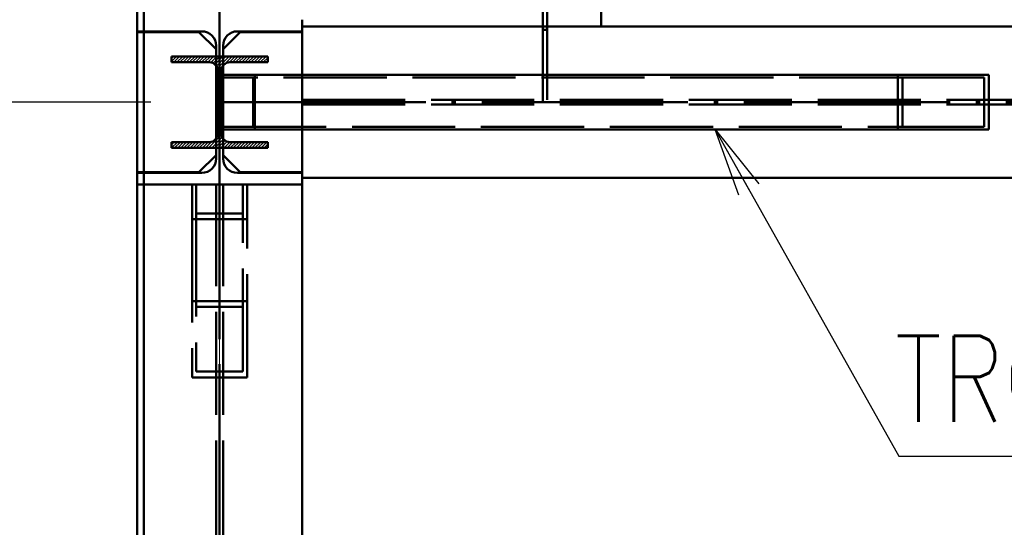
# Paper-space layout 'Layout1' of a CAD drawing. Extents: x -2 to 1033, y -36 to 596.
# Tile 9 of 89: x 66 to 94, y 269 to 284. Entities that reach past the tile are written whole.
import ezdxf

# ---------------------------------------------------------------- set-up
doc = ezdxf.new("R2010")
doc.units = 0
for name, pattern in [('ACAD_ISO02W100', [15, 12, -3]), ('ACAD_ISO04W100', [30.5, 24, -3, 0.5, -3]), ('HP_01_CER_B', [8, 5, -1, 1, -1])]:
    doc.linetypes.add(name, pattern=pattern)
doc.layers.get('0').update_dxf_attribs({"linetype": 'CONTINUOUS'})
doc.layers.get('DEFPOINTS').update_dxf_attribs({"color": 132, "linetype": 'CONTINUOUS'})
for name, color, linetype, lineweight in [('SS_1.ET-HALA_TaO-RASTR', 7, 'HP_01_CER_B', 13), ('SS_2.ET-HALA_TaO-VESTAVBA_A1÷B2-P.NOSNIK', 172, 'CONTINUOUS', 50), ('SS_2.ET-HALA_TaO-VESTAVBA_A1÷B2-PODLAHA_LEM', 102, 'CONTINUOUS', 50), ('SS_2.ET-HALA_TaO-VESTAVBA_A1÷B2-VAZBA', 200, 'CONTINUOUS', 50), ('SS_2.ET-HALA_TaO-VESTAVBA_A1÷B2-VAZBA2', 51, 'CONTINUOUS', 50), ('SS_KOTY', 3, 'CONTINUOUS', 25), ('SS_POPIS_PROFILU', 13, 'CONTINUOUS', 25), ('SS_SRAFY', 8, 'CONTINUOUS', 18)]:
    doc.layers.add(name, color=color, linetype=linetype, lineweight=lineweight)
doc.styles.add('ROMANS', font='romans.shx', dxfattribs={"width": 0.8})
doc.styles.add('romans.shx', font='romans.shx', dxfattribs={"height": 5})
doc.dimstyles.new('A-1_(2.5)_50AS', dxfattribs={"dimtxt": 2.5, "dimasz": 2, "dimexe": 1, "dimexo": 2, "dimgap": 0, "dimtad": 0, "dimdec": 1, "dimlfac": 50, "dimrnd": 1, "dimtxsty": 'ROMANS', "dimblk1": 'OBLIQUE', "dimblk2": 'OBLIQUE', "dimsah": 1, "dimcen": 2, "dimclrd": 256, "dimclre": 256, "dimclrt": 256, "dimadec": 1, "dimazin": 2, "dimtfac": 0.714286, "dimtdec": 1, "dimtmove": 0, "dimatfit": 3, "dimldrblk": 'OPEN', "dimfxl": 1, "dimtvp": 1.142857, "dimtfill": 1, "dimtolj": 1, "dimlwd": -1, "dimlwe": -1, "dimarcsym": 0})

# ---------------------------------------------------------------- blocks, each defined once
blk = doc.blocks.new('_Oblique')
at = {"color": 0, "linetype": 'ByBlock', "lineweight": -2}
blk.add_line((-0.5, -0.5), (0.5, 0.5), dxfattribs=at)
blk = doc.blocks.new('*D14')
at = {"layer": 'DEFPOINTS', "color": 0, "transparency": 16777216}
for p in [(48.645, 281.791), (71.391, 281.791, -6037.86), (71.391, 258.791, -6039.2)]:
    blk.add_point(p, dxfattribs=at)
at = {"layer": 'SS_KOTY', "transparency": 16777216}
for p, q in [((69.391, 281.791), (47.645, 281.791)), ((48.645, 258.791), (48.645, 281.791)), ((69.391, 258.791), (47.645, 258.791))]:
    blk.add_line(p, q, dxfattribs=at)
at = {"layer": 'SS_KOTY', "transparency": 16777216, "xscale": 2, "yscale": 2, "zscale": 2}
for p, rotation in [((48.645, 281.791), 90), ((48.645, 258.791), 270)]:
    blk.add_blockref('_Oblique', p, dxfattribs=dict(at, rotation=rotation))
at = {"layer": 'SS_KOTY', "transparency": 16777216, "insert": (45.788, 270.291), "char_height": 2.5, "attachment_point": 5, "rotation": 90, "style": 'ROMANS', "bg_fill": 3, "box_fill_scale": 1.1, "bg_fill_color": 256, "bg_fill_true_color": 13158600, "bg_fill_transparency": 0}
blk.add_mtext('\\A1;1150', dxfattribs=at)
blk = doc.blocks.new('_OPEN')
at = {"color": 0, "linetype": 'ByBlock'}
for p, q in [((-1, 0.167), (0, 0)), ((0, 0), (-1, -0.167)), ((0, 0), (-1, 0))]:
    blk.add_line(p, q, dxfattribs=at)
blk = doc.blocks.new('*D15')
at = {"layer": 'DEFPOINTS', "color": 0, "transparency": 16777216}
for p in [(48.645, 302.391), (71.391, 302.391, -6039.2), (71.391, 281.791, -6037.86)]:
    blk.add_point(p, dxfattribs=at)
at = {"layer": 'SS_KOTY', "transparency": 16777216}
for p, q in [((69.391, 302.391), (47.645, 302.391)), ((48.645, 281.791), (48.645, 302.391)), ((69.391, 281.791), (47.645, 281.791))]:
    blk.add_line(p, q, dxfattribs=at)
at = {"layer": 'SS_KOTY', "transparency": 16777216, "xscale": 2, "yscale": 2, "zscale": 2}
for p, rotation in [((48.645, 302.391), 90), ((48.645, 281.791), 270)]:
    blk.add_blockref('_Oblique', p, dxfattribs=dict(at, rotation=rotation))
at = {"layer": 'SS_KOTY', "transparency": 16777216, "insert": (45.788, 292.091), "char_height": 2.5, "attachment_point": 5, "rotation": 90, "style": 'ROMANS', "bg_fill": 3, "box_fill_scale": 1.1, "bg_fill_color": 256, "bg_fill_true_color": 13158600, "bg_fill_transparency": 0}
blk.add_mtext('\\A1;1030', dxfattribs=at)
blk = doc.blocks.new('*D17')
at = {"layer": 'DEFPOINTS', "color": 0, "transparency": 16777216}
for p in [(71.391, 281.791, -6037.86), (42.645, 97.791), (71.391, 97.791, -6039.2)]:
    blk.add_point(p, dxfattribs=at)
at = {"layer": 'SS_KOTY', "transparency": 16777216}
for p, q in [((69.391, 281.791), (41.645, 281.791)), ((42.645, 281.791), (42.645, 97.791)), ((69.391, 97.791), (41.645, 97.791))]:
    blk.add_line(p, q, dxfattribs=at)
at = {"layer": 'SS_KOTY', "transparency": 16777216, "xscale": 2, "yscale": 2, "zscale": 2}
for p, rotation in [((42.645, 281.791), 90), ((42.645, 97.791), 270)]:
    blk.add_blockref('_Oblique', p, dxfattribs=dict(at, rotation=rotation))
at = {"layer": 'SS_KOTY', "transparency": 16777216, "insert": (39.788, 189.791), "char_height": 2.5, "attachment_point": 5, "rotation": 90, "style": 'ROMANS', "bg_fill": 3, "box_fill_scale": 1.1, "bg_fill_color": 256, "bg_fill_true_color": 13158600, "bg_fill_transparency": 0}
blk.add_mtext('\\A1;9200', dxfattribs=at)
blk = doc.blocks.new('*D18')
at = {"layer": 'DEFPOINTS', "color": 0, "transparency": 16777216}
for p in [(42.645, 310.791), (62.391, 310.791, -6021.9), (71.391, 281.791, -6037.86)]:
    blk.add_point(p, dxfattribs=at)
at = {"layer": 'SS_KOTY', "transparency": 16777216}
for p, q in [((60.391, 310.791), (41.645, 310.791)), ((42.645, 281.791), (42.645, 310.791)), ((69.391, 281.791), (41.645, 281.791))]:
    blk.add_line(p, q, dxfattribs=at)
at = {"layer": 'SS_KOTY', "transparency": 16777216, "xscale": 2, "yscale": 2, "zscale": 2}
for p, rotation in [((42.645, 310.791), 90), ((42.645, 281.791), 270)]:
    blk.add_blockref('_Oblique', p, dxfattribs=dict(at, rotation=rotation))
at = {"layer": 'SS_KOTY', "transparency": 16777216, "insert": (39.788, 296.291), "char_height": 2.5, "attachment_point": 5, "rotation": 90, "style": 'ROMANS', "bg_fill": 3, "box_fill_scale": 1.1, "bg_fill_color": 256, "bg_fill_true_color": 13158600, "bg_fill_transparency": 0}
blk.add_mtext('\\A1;1450', dxfattribs=at)

psp = doc.layouts.get("Layout1")

# ---------------------------------------------------------------- linework, layer by layer
at = {"layer": 'SS_2.ET-HALA_TaO-VESTAVBA_A1÷B2-P.NOSNIK', "color": 7, "linetype": 'ACAD_ISO04W100', "ltscale": 0.25}
psp.add_line((80.7907, 281.7914), (80.7907, 302.3914), dxfattribs=at)
at = {"layer": 'SS_2.ET-HALA_TaO-VESTAVBA_A1÷B2-P.NOSNIK', "color": 3, "linetype": 'ACAD_ISO02W100', "ltscale": 0.25}
for p, q in [((80.9207, 283.9914), (80.9207, 300.1914)), ((80.7907, 283.9914), (80.7907, 283.9621)), ((80.7907, 283.9621), (80.7907, 283.8914)), ((80.7907, 283.8914), (80.9207, 283.8914)), ((80.7907, 283.8914), (80.7907, 281.8614)), ((80.9207, 283.9621), (80.9207, 283.9914)), ((80.9207, 283.8914), (80.9207, 283.9621)), ((80.9207, 281.8614), (80.9207, 283.8914)), ((73.7907, 281.8614), (182.5906, 281.8614)), ((73.7907, 281.7214), (182.5906, 281.7214)), ((73.7907, 280.9914), (73.7907, 281.0714))]:
    psp.add_line(p, q, dxfattribs=at)
at = {"layer": 'SS_2.ET-HALA_TaO-VESTAVBA_A1÷B2-P.NOSNIK', "color": 1, "linetype": 'Continuous', "ltscale": 0.25}
for p, q in [((82.4907, 292.9514), (82.4907, 283.9914)), ((80.7907, 291.5514), (80.7907, 283.9914)), ((73.7907, 283.9914), (126.7907, 283.9914)), ((73.7907, 283.8314), (73.7907, 283.8514)), ((73.7907, 279.7314), (73.7907, 279.7514)), ((126.7907, 279.5914), (73.7907, 279.5914))]:
    psp.add_line(p, q, dxfattribs=at)
at = {"layer": 'SS_2.ET-HALA_TaO-VESTAVBA_A1÷B2-VAZBA', "color": 1, "linetype": 'Continuous', "ltscale": 0.25}
for p, q in [((73.7907, 283.8514), (73.7907, 284.1914)), ((71.9107, 283.8514), (73.7907, 283.8514)), ((73.7907, 283.8314), (71.9907, 283.8314)), ((73.7907, 282.5914), (73.7907, 283.8314)), ((73.7907, 279.7514), (73.7907, 280.9914)), ((73.7907, 279.7314), (71.9107, 279.7314)), ((71.9907, 279.7514), (73.7907, 279.7514)), ((73.7907, 279.3914), (73.7907, 279.7314)), ((73.7907, 190.5914), (73.7907, 279.3914))]:
    psp.add_line(p, q, dxfattribs=at)
at = {"layer": 'SS_2.ET-HALA_TaO-VESTAVBA_A1÷B2-VAZBA', "color": 3, "linetype": 'ACAD_ISO02W100', "ltscale": 0.25}
for p, q in [((73.7907, 281.0714), (73.7907, 282.5914)), ((72.0707, 278.5495), (72.0707, 279.3914)), ((72.1907, 278.3833), (72.1907, 279.3914)), ((72.0707, 273.9496), (72.0707, 278.5495)), ((72.1907, 273.7834), (72.1907, 278.3833))]:
    psp.add_line(p, q, dxfattribs=at)
at = {"layer": 'SS_2.ET-HALA_TaO-VESTAVBA_A1÷B2-VAZBA2', "color": 1, "linetype": 'Continuous', "ltscale": 0.25}
for p, q in [((72.7907, 282.9514), (72.7907, 283.1214)), ((71.6857, 282.9514), (72.7907, 282.9514)), ((91.12, 282.5914), (93.7685, 282.5914)), ((91.12, 280.9914), (91.12, 282.5914)), ((93.6361, 282.5114), (91.2524, 282.5114)), ((91.2524, 281.0714), (91.2524, 282.5114)), ((93.6361, 281.0714), (93.6361, 282.5114)), ((93.7685, 280.9914), (93.7685, 282.5914)), ((91.12, 280.9914), (93.7685, 280.9914)), ((91.2524, 281.0714), (93.6361, 281.0714)), ((72.7907, 280.6314), (71.6857, 280.6314)), ((72.7907, 280.4614), (72.7907, 280.6314))]:
    psp.add_line(p, q, dxfattribs=at)
at = {"layer": 'SS_2.ET-HALA_TaO-VESTAVBA_A1÷B2-VAZBA2', "color": 3, "linetype": 'ACAD_ISO02W100', "ltscale": 0.25}
for p, q in [((72.3639, 282.5114), (72.3639, 281.0714)), ((72.4122, 282.5914), (72.4122, 280.9914))]:
    psp.add_line(p, q, dxfattribs=at)
at = {"layer": 'SS_POPIS_PROFILU', "color": 0, "linetype": 'ByBlock'}
for p, q in [((86.4981, 279.0845), (85.8091, 280.9914)), ((85.8091, 280.9914), (87.0793, 279.411)), ((85.8091, 280.9914), (86.7887, 279.2477))]:
    psp.add_line(p, q, dxfattribs=at)
at = {"layer": 'SS_POPIS_PROFILU', "color": 13}
psp.add_lwpolyline([(85.8091, 280.9914), (91.1472, 271.4892), (107.2424, 271.4892)], dxfattribs=at)

# ---------------------------------------------------------------- texts
at = {"layer": 'SS_POPIS_PROFILU', "color": 13, "style": 'romans.shx', "width": 0.8}
psp.add_text('TRCTV80x4', height=2.5, dxfattribs=at).set_placement((91.0315, 272.4892))

# ---------------------------------------------------------------- dimensions: what is measured, and where the dimension line sits
at = {"layer": 'SS_KOTY'}
dim = psp.add_linear_dim(base=(48.6455, 281.7914), p1=(71.3907, 258.7914, -6039.2), p2=(71.3907, 281.7914, -6037.86), angle=90, dimstyle='A-1_(2.5)_50AS', override={"dimtmove": 1}, dxfattribs=at)
dim.commit()
dim.dimension.update_dxf_attribs({"geometry": '*D14', "text_midpoint": (45.7883, 270.2914)})

# ---------------------------------------------------------------- next in the draw order: dimensions: what is measured, and where the dimension line sits
dim = psp.add_linear_dim(base=(48.6455, 302.3914), p1=(71.3907, 281.7914, -6037.86), p2=(71.3907, 302.3914, -6039.2), angle=90, dimstyle='A-1_(2.5)_50AS', override={"dimtmove": 1}, dxfattribs=at)
dim.commit()
dim.dimension.update_dxf_attribs({"geometry": '*D15', "text_midpoint": (45.7883, 292.0914)})

# ---------------------------------------------------------------- next in the draw order: dimensions: what is measured, and where the dimension line sits
dim = psp.add_linear_dim(base=(42.6455, 97.7914), p1=(71.3907, 281.7914, -6037.86), p2=(71.3907, 97.7914, -6039.2), angle=90, dimstyle='A-1_(2.5)_50AS', dxfattribs=at)
dim.commit()
dim.dimension.update_dxf_attribs({"geometry": '*D17', "text_midpoint": (39.7883, 189.7914)})

# ---------------------------------------------------------------- next in the draw order: linework, layer by layer
at = {"layer": 'SS_2.ET-HALA_TaO-VESTAVBA_A1÷B2-VAZBA', "color": 1, "linetype": 'Continuous', "ltscale": 0.25}
for p, q in [((71.2907, 280.1514), (71.2907, 280.4614)), ((71.4907, 280.1514), (71.4907, 280.4614)), ((70.7907, 279.7514), (71.2907, 280.2514)), ((71.4907, 280.2514), (71.9907, 279.7514)), ((69.1907, 279.7514), (70.7907, 279.7514)), ((70.8707, 279.7314), (69.1907, 279.7314)), ((73.7907, 279.3914), (69.1907, 279.3914))]:
    psp.add_line(p, q, dxfattribs=at)
at = {"layer": 'SS_2.ET-HALA_TaO-VESTAVBA_A1÷B2-VAZBA', "color": 3, "linetype": 'ACAD_ISO02W100', "ltscale": 0.25}
for p, q in [((68.9907, 279.7514), (69.1907, 279.7514)), ((69.1907, 279.7314), (68.9907, 279.7314)), ((69.1907, 279.3914), (68.9907, 279.3914)), ((70.5907, 279.3914), (70.5907, 278.3833)), ((70.7107, 279.3914), (70.7107, 278.5495)), ((71.2907, 100.1914), (71.2907, 279.3914)), ((71.4907, 100.1914), (71.4907, 279.3914)), ((72.0707, 278.5495), (70.7107, 278.5495)), ((70.7107, 278.5495), (70.7107, 273.9496)), ((72.1907, 278.3833), (70.5907, 278.3833)), ((70.5907, 278.3833), (70.5907, 273.7834)), ((70.5907, 275.9995), (72.1907, 275.9995)), ((70.7107, 275.8333), (72.0707, 275.8333)), ((70.7107, 273.9496), (72.0707, 273.9496)), ((70.5907, 273.7834), (72.1907, 273.7834))]:
    psp.add_line(p, q, dxfattribs=at)
at = {"layer": 'SS_2.ET-HALA_TaO-VESTAVBA_A1÷B2-VAZBA', "color": 1, "linetype": 'Continuous', "ltscale": 0.25, "extrusion": (0, 0, -1)}
for centre, start, end in [((-70.8707, 280.1514), 180, 270), ((-71.9107, 280.1514), 270, 0)]:
    psp.add_arc(centre, 0.42, start, end, dxfattribs=at)
at = {"layer": 'SS_2.ET-HALA_TaO-VESTAVBA_A1÷B2-VAZBA2', "color": 1, "linetype": 'Continuous', "ltscale": 0.25}
for p, q in [((71.0957, 280.6314), (69.9907, 280.6314)), ((69.9907, 280.6314), (69.9907, 280.4614)), ((69.9907, 280.4614), (72.7907, 280.4614))]:
    psp.add_line(p, q, dxfattribs=at)

# ---------------------------------------------------------------- next in the draw order: dimensions: what is measured, and where the dimension line sits
at = {"layer": 'SS_KOTY'}
dim = psp.add_linear_dim(base=(42.6455, 310.7914), p1=(71.3907, 281.7914, -6037.86), p2=(62.3907, 310.7914, -6021.9), angle=90, dimstyle='A-1_(2.5)_50AS', override={"dimtmove": 1}, dxfattribs=at)
dim.commit()
dim.dimension.update_dxf_attribs({"geometry": '*D18', "text_midpoint": (39.7883, 296.2914)})

# ---------------------------------------------------------------- next in the draw order: hatches: boundary and pattern name
at = {"layer": 'SS_SRAFY'}
h = psp.add_hatch(dxfattribs=at)
h.set_pattern_fill('ANSI31', color=5, scale=0.02, style=0)
h.set_pattern_definition([(45, (68.990654, 187.591407), (-0.04490128, 0.04490128), [])])
h.paths.add_polyline_path([(69.9907, 280.4614), (72.7907, 280.4614), (72.7907, 280.6314), (71.6857, 280.6314, -0.4142136), (71.4457, 280.8714), (71.4457, 282.7114, -0.4142136), (71.6857, 282.9514), (72.7907, 282.9514), (72.7907, 283.1214), (69.9907, 283.1214), (69.9907, 282.9514), (71.0957, 282.9514, -0.4142136), (71.3357, 282.7114), (71.3357, 280.8714, -0.4142136), (71.0957, 280.6314), (69.9907, 280.6314)], flags=0)

# ---------------------------------------------------------------- next in the draw order: linework, layer by layer
at = {"layer": 'SS_1.ET-HALA_TaO-RASTR', "linetype": 'ACAD_ISO04W100', "ltscale": 0.25}
psp.add_line((71.3907, 25.7914), (71.3907, 348.4727), dxfattribs=at)
at = {"layer": 'SS_2.ET-HALA_TaO-VESTAVBA_A1÷B2-P.NOSNIK', "color": 7, "linetype": 'ACAD_ISO04W100', "ltscale": 0.25}
psp.add_line((71.3907, 281.7914), (184.9907, 281.7914), dxfattribs=at)
at = {"layer": 'SS_2.ET-HALA_TaO-VESTAVBA_A1÷B2-PODLAHA_LEM', "color": 7, "linetype": 'ACAD_ISO04W100', "ltscale": 0.25}
psp.add_line((68.9907, 187.5914), (68.9907, 304.7914), dxfattribs=at)
at = {"layer": 'SS_2.ET-HALA_TaO-VESTAVBA_A1÷B2-PODLAHA_LEM', "color": 1, "linetype": 'Continuous', "ltscale": 0.25}
for p, q in [((68.9907, 187.7914), (68.9907, 304.5914)), ((69.1907, 187.7914), (69.1907, 304.5914))]:
    psp.add_line(p, q, dxfattribs=at)
at = {"layer": 'SS_2.ET-HALA_TaO-VESTAVBA_A1÷B2-VAZBA', "color": 7, "linetype": 'ACAD_ISO04W100', "ltscale": 0.25}
for p, q in [((71.3907, 302.3914), (71.3907, 281.7914)), ((71.3907, 281.7914), (71.3907, 97.7914)), ((71.3907, 274.8914), (71.3907, 281.7914))]:
    psp.add_line(p, q, dxfattribs=at)
at = {"layer": 'SS_2.ET-HALA_TaO-VESTAVBA_A1÷B2-VAZBA', "color": 3, "linetype": 'ACAD_ISO02W100', "ltscale": 0.25}
for p, q in [((68.9907, 283.8514), (69.1907, 283.8514)), ((69.1907, 283.8314), (68.9907, 283.8314)), ((71.2907, 282.82), (71.2907, 283.1214)), ((71.4907, 282.82), (71.4907, 283.1214)), ((71.4907, 280.9914), (71.4907, 282.5914)), ((71.2907, 280.4614), (71.2907, 280.7628)), ((71.4907, 280.4614), (71.4907, 280.7628))]:
    psp.add_line(p, q, dxfattribs=at)
at = {"layer": 'SS_2.ET-HALA_TaO-VESTAVBA_A1÷B2-VAZBA', "color": 1, "linetype": 'Continuous', "ltscale": 0.25}
for p, q in [((69.1907, 283.8514), (70.8707, 283.8514)), ((70.7907, 283.8314), (69.1907, 283.8314)), ((71.2907, 283.3314), (70.7907, 283.8314)), ((71.9907, 283.8314), (71.4907, 283.3314)), ((71.2907, 283.1214), (71.2907, 283.4314)), ((71.4907, 283.1214), (71.4907, 283.4314)), ((71.2907, 280.7628), (71.2907, 282.82)), ((71.4907, 282.5914), (71.4907, 282.82)), ((71.4907, 280.7628), (71.4907, 280.9914))]:
    psp.add_line(p, q, dxfattribs=at)
at = {"layer": 'SS_2.ET-HALA_TaO-VESTAVBA_A1÷B2-VAZBA', "color": 1, "linetype": 'Continuous', "ltscale": 0.25, "extrusion": (0, 0, -1)}
for centre, start, end in [((-70.8707, 283.4314), 90, 180), ((-71.9107, 283.4314), 0, 90)]:
    psp.add_arc(centre, 0.42, start, end, dxfattribs=at)
at = {"layer": 'SS_2.ET-HALA_TaO-VESTAVBA_A1÷B2-VAZBA2', "color": 1, "linetype": 'Continuous', "ltscale": 0.25}
for p, q in [((72.7907, 283.1214), (69.9907, 283.1214)), ((69.9907, 283.1214), (69.9907, 282.9514)), ((69.9907, 282.9514), (71.0957, 282.9514)), ((71.3357, 282.7114), (71.3357, 280.8714)), ((71.4457, 280.8714), (71.4457, 282.7114)), ((71.4457, 282.5914), (91.12, 282.5914)), ((71.4457, 280.9914), (91.12, 280.9914))]:
    psp.add_line(p, q, dxfattribs=at)
at = {"layer": 'SS_2.ET-HALA_TaO-VESTAVBA_A1÷B2-VAZBA2', "color": 3, "linetype": 'ACAD_ISO02W100', "ltscale": 0.25}
for p, q in [((91.2524, 282.5114), (71.494, 282.5114)), ((71.494, 282.5114), (71.494, 281.0714)), ((71.494, 281.0714), (91.2524, 281.0714))]:
    psp.add_line(p, q, dxfattribs=at)
at = {"layer": 'SS_2.ET-HALA_TaO-VESTAVBA_A1÷B2-VAZBA2', "color": 7, "linetype": 'ACAD_ISO04W100', "ltscale": 0.25}
psp.add_line((71.3907, 281.7914), (92.4443, 281.7914), dxfattribs=at)
at = {"layer": 'SS_2.ET-HALA_TaO-VESTAVBA_A1÷B2-VAZBA2', "color": 1, "linetype": 'Continuous', "ltscale": 0.25, "extrusion": (0, 0, -1)}
for centre, start, end in [((-71.0957, 282.7114), 90, 180), ((-71.6857, 282.7114), 0, 90), ((-71.0957, 280.8714), 180, 270), ((-71.6857, 280.8714), 270, 0)]:
    psp.add_arc(centre, 0.24, start, end, dxfattribs=at)

doc.saveas('drawing.dxf')
